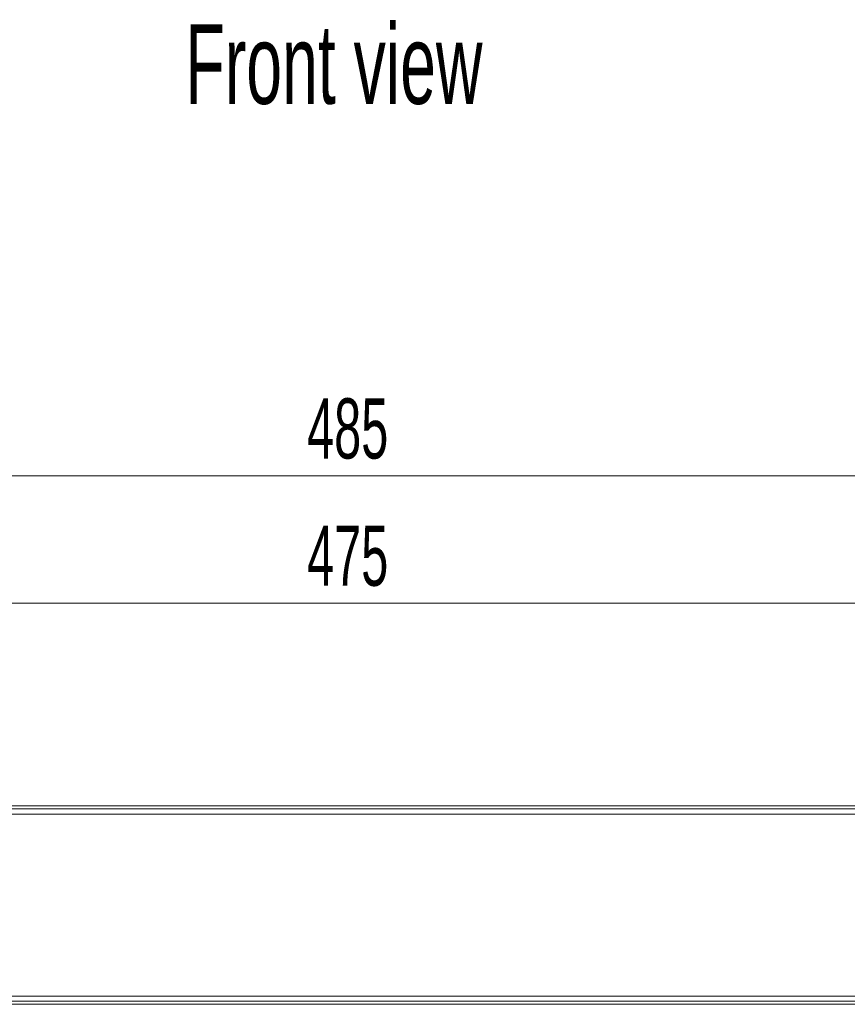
# Model space of a CAD drawing. Header units: millimetres. Extents: x 54 to 738, y 201 to 591.
# Tile 14 of 22: x 272 to 382, y 461 to 591. Entities that reach past the tile are written whole.
import ezdxf

# ---------------------------------------------------------------- set-up
doc = ezdxf.new("R2010")
doc.units = ezdxf.units.MM
doc.header["$LTSCALE"] = 3
doc.styles.add('SLDTEXTSTYLE0', font='TXT', dxfattribs={"width": 0.605})
doc.dimstyles.new('SLDDIMSTYLE0', dxfattribs={"dimtxt": 7.704956, "dimasz": 12, "dimexe": 0, "dimexo": 0.0625, "dimgap": 1.926239, "dimtad": 1, "dimdec": 0, "dimrnd": 1e-09, "dimzin": 12, "dimdsep": 46, "dimtxsty": 'SLDTEXTSTYLE0', "dimsah": 1, "dimcen": 0.09, "dimadec": 0, "dimazin": 3, "dimtfac": 1, "dimtdec": 0, "dimtofl": 0, "dimtmove": 0, "dimatfit": 3, "dimfxl": 1, "dimfrac": 2, "dimtolj": 1, "dimtzin": 12, "dimarcsym": 0})
doc.dimstyles.new('SLDDIMSTYLE1', dxfattribs={"dimtxt": 7.704956, "dimasz": 12, "dimexe": 0, "dimexo": 0.0625, "dimgap": 1.926239, "dimtad": 1, "dimrnd": 1e-09, "dimzin": 12, "dimdsep": 46, "dimtxsty": 'SLDTEXTSTYLE0', "dimsah": 1, "dimcen": 0.09, "dimadec": 0, "dimazin": 3, "dimtfac": 1, "dimtofl": 0, "dimtmove": 0, "dimatfit": 3, "dimfxl": 1, "dimfrac": 2, "dimtolj": 1, "dimtzin": 12, "dimarcsym": 0})

# ---------------------------------------------------------------- blocks, each defined once
blk = doc.blocks.new('*D1')
at = {"color": 7, "linetype": 'Continuous', "lineweight": 0}
for p, q in [((85.91, 481.48), (85.91, 533.81)), ((570.84, 481.48), (570.84, 533.81)), ((85.91, 530.81), (570.84, 530.81))]:
    blk.add_line(p, q, dxfattribs=at)
for points in [[(85.91, 530.81), (97.91, 528.56), (97.91, 533.06)], [(570.84, 530.81), (558.84, 533.06), (558.84, 528.56)]]:
    blk.add_solid(points, dxfattribs=at)
at = {"color": 7, "linetype": 'Continuous', "lineweight": 0, "insert": (310.39, 541.04, -27.49), "char_height": 7.938, "attachment_point": 1, "style": 'SLDTEXTSTYLE0'}
blk.add_mtext('485', dxfattribs=at)
blk = doc.blocks.new('*D2')
at = {"color": 7, "linetype": 'Continuous', "lineweight": 0}
for p, q in [((90.88, 477.22), (90.88, 517.03)), ((565.88, 477.22), (565.88, 517.03)), ((90.88, 514.03), (565.88, 514.03))]:
    blk.add_line(p, q, dxfattribs=at)
for points in [[(90.88, 514.03), (102.88, 511.78), (102.88, 516.28)], [(565.88, 514.03), (553.88, 516.28), (553.88, 511.78)]]:
    blk.add_solid(points, dxfattribs=at)
at = {"color": 7, "linetype": 'Continuous', "lineweight": 0, "insert": (310.39, 524.26, -27.49), "char_height": 7.938, "attachment_point": 1, "style": 'SLDTEXTSTYLE0'}
blk.add_mtext('475', dxfattribs=at)

msp = doc.modelspace()

# ---------------------------------------------------------------- linework, layer by layer
at = {"color": 7, "linetype": 'Continuous', "lineweight": 0}
for p, q in [((109.383, 487.305), (547.369, 487.305)), ((478.676, 486.899), (188.076, 486.899)), ((467.376, 486.218), (199.376, 486.218)), ((109.383, 461.131), (547.369, 461.131)), ((478.676, 461.537), (188.076, 461.537)), ((199.376, 462.218), (467.376, 462.218))]:
    msp.add_line(p, q, dxfattribs=at)

# ---------------------------------------------------------------- texts
at = {"color": 7, "linetype": 'Continuous', "lineweight": 0, "insert": (294.347, 590.373), "char_height": 10.5, "attachment_point": 1, "style": 'SLDTEXTSTYLE0'}
msp.add_mtext('Front view', dxfattribs=at)

# ---------------------------------------------------------------- dimensions: what is measured, and where the dimension line sits
at = {"color": 7, "linetype": 'Continuous', "lineweight": 0}
dim = msp.add_linear_dim(base=(570.843, 530.811), p1=(85.909, 478.485), p2=(570.843, 478.485), angle=0, dimstyle='SLDDIMSTYLE0', dxfattribs=at)
dim.commit()
dim.dimension.update_dxf_attribs({"geometry": '*D1', "text_midpoint": (322.741, 530.811), "dimtype": 160})
dim = msp.add_linear_dim(base=(565.876, 514.029), p1=(90.876, 474.218), p2=(565.876, 474.218), dimstyle='SLDDIMSTYLE1', dxfattribs=at)
dim.commit()
dim.dimension.update_dxf_attribs({"geometry": '*D2', "text_midpoint": (322.741, 514.029), "dimtype": 160})

doc.saveas('drawing.dxf')
